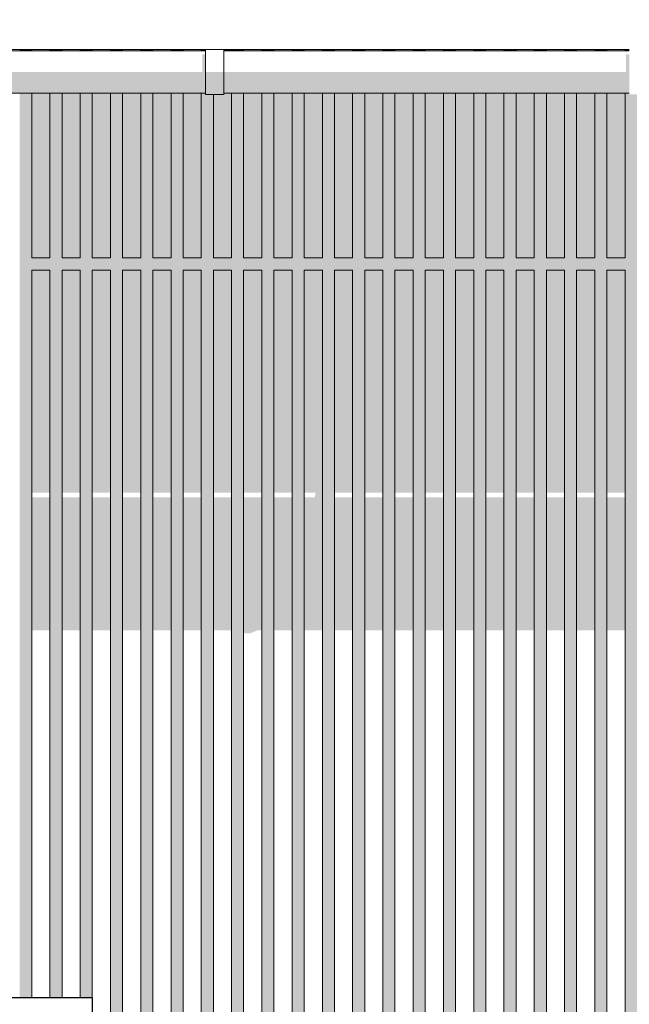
# Model space of a CAD drawing. Header units: metres. Extents: x -4 to 112, y -27 to 26.
# Tile 109 of 256: x 44.51 to 45.52, y 4.33 to 5.95. Entities that reach past the tile are written whole.
import ezdxf

# ---------------------------------------------------------------- set-up
doc = ezdxf.new("R2010")
doc.units = ezdxf.units.M
doc.header["$MEASUREMENT"] = 0
for name, color, linetype in [('30 Dachaufbau', 7, 'Continuous'), ('30 Dachentwässerung', 7, 'Continuous'), ('40 Absturzsicherung', 7, 'Continuous'), ('50 Sanitäreinrichtung', 7, 'Continuous'), ('94 Genehmigungsplanung Bemaßung', 7, 'Continuous')]:
    doc.layers.add(name, color=color, linetype=linetype)
doc.styles.add('ERSTELLTER_STIL_2', font='arial.ttf')
doc.dimstyles.new('ERSTELLTER_STIL__1', dxfattribs={"dimtxt": 0.25, "dimasz": 0.19, "dimexe": 0.18, "dimexo": 0.1, "dimgap": 0, "dimtad": 1, "dimtih": 1, "dimtoh": 1, "dimzin": 0, "dimdsep": 46, "dimtxsty": 'ERSTELLTER_STIL_2', "dimblk": 'ARROWHEAD_6', "dimblk1": 'ARROWHEAD_6', "dimblk2": 'ARROWHEAD_6', "dimcen": 0.09, "dimclrd": 7, "dimclre": 7, "dimclrt": 7, "dimazin": 0, "dimtfac": 1, "dimtdec": 4, "dimtmove": 0, "dimatfit": 3, "dimfxl": 1, "dimtolj": 1, "dimtzin": 0, "dimarcsym": 0})

# ---------------------------------------------------------------- blocks, each defined once
blk = doc.blocks.new('*D38', base_point=(27236.1321, 0))
at = {"layer": '94 Genehmigungsplanung Bemaßung', "color": 7, "linetype": 'Continuous', "lineweight": 13}
for p, q in [((17.3411, 9.2531), (17.3411, 9.6281)), ((58.1625, 9.2531), (58.1625, 9.6281)), ((17.4411, 9.5406), (17.2411, 9.3406)), ((58.0625, 9.3406), (58.2625, 9.5406)), ((17.1911, 9.4406), (17.3411, 9.4406)), ((17.3411, 9.4406), (58.1625, 9.4406)), ((58.1625, 9.4406), (58.3125, 9.4406))]:
    blk.add_line(p, q, dxfattribs=at)
at = {"layer": '94 Genehmigungsplanung Bemaßung', "color": 7, "lineweight": 13, "insert": (37.3228, 9.4906), "char_height": 0.25, "attachment_point": 7, "style": 'ERSTELLTER_STIL_2'}
blk.add_mtext('\\A1;{\\pql;\\fArial|b0|i0|c0|p0;\\W1.000000;40,82}', dxfattribs=at)
blk = doc.blocks.new('ARROWHEAD_6')
at = {"color": 0, "linetype": 'Continuous', "lineweight": 0}
for p, q in [((-0.5, -0.5), (0.5, 0.5)), ((0, 0), (-1, 0))]:
    blk.add_line(p, q, dxfattribs=at)

msp = doc.modelspace()

# ---------------------------------------------------------------- hatches: boundary and pattern name
at = {"layer": '30 Dachentwässerung', "linetype": 'Continuous', "lineweight": 0, "true_color": 0x000000}
for points in [[(44.8188, 5.8965), (44.8133, 5.8965), (44.8133, 5.8674), (44.8188, 5.8674)], [(45.5188, 5.8965), (45.5133, 5.8965), (45.5133, 5.8674), (45.5188, 5.8674)], [(44.8188, 5.8674), (44.1488, 5.8674), (44.1488, 5.8418), (44.8188, 5.8418)], [(44.8188, 5.8403), (44.8488, 5.8403), (44.8488, 5.8674), (44.8188, 5.8674)], [(44.8488, 5.8674), (44.8488, 5.8418), (45.5188, 5.8418), (45.5188, 5.8674)], [(44.8188, 5.8418), (44.1488, 5.8418), (44.1488, 5.8324), (44.8188, 5.8324)], [(44.8188, 5.8304), (44.8488, 5.8304), (44.8488, 5.8403), (44.8188, 5.8403)], [(45.5188, 5.8418), (44.8488, 5.8418), (44.8488, 5.8324), (45.5188, 5.8324)]]:
    msp.add_hatch(color=18, dxfattribs=at).paths.add_polyline_path(points)
at = {"layer": '50 Sanitäreinrichtung', "linetype": 'Continuous', "lineweight": 0, "true_color": 0x000000}
for points in [[(44.5118, 5.9044), (44.5118, 5.9024), (44.5318, 5.9024), (44.5318, 5.9044)], [(44.5318, 5.9044), (44.5318, 5.9024), (44.5618, 5.9024), (44.5618, 5.9044)], [(44.5618, 5.9044), (44.5618, 5.9024), (44.5818, 5.9024), (44.5818, 5.9044)], [(44.5818, 5.9044), (44.5818, 5.9024), (44.6118, 5.9024), (44.6118, 5.9044)], [(44.6318, 5.9044), (44.6118, 5.9044), (44.6118, 5.9024), (44.6318, 5.9024)], [(44.6318, 5.9044), (44.6318, 5.9024), (44.6618, 5.9024), (44.6618, 5.9044)], [(44.6818, 5.9044), (44.6618, 5.9044), (44.6618, 5.9024), (44.6818, 5.9024)], [(44.6818, 5.9044), (44.6818, 5.9024), (44.7118, 5.9024), (44.7118, 5.9044)], [(44.7318, 5.9044), (44.7118, 5.9044), (44.7118, 5.9024), (44.7318, 5.9024)], [(44.7318, 5.9044), (44.7318, 5.9024), (44.7618, 5.9024), (44.7618, 5.9044)], [(44.7618, 5.9044), (44.7618, 5.9024), (44.7818, 5.9024), (44.7818, 5.9044)], [(44.7818, 5.9044), (44.7818, 5.9024), (44.8118, 5.9024), (44.8118, 5.9044)], [(44.8188, 5.9044), (44.8118, 5.9044), (44.8118, 5.9024), (44.8188, 5.9024)], [(44.8618, 5.9044), (44.8488, 5.9044), (44.8488, 5.9024), (44.8618, 5.9024)], [(44.8618, 5.9044), (44.8618, 5.9024), (44.8818, 5.9024), (44.8818, 5.9044)], [(44.8818, 5.9044), (44.8818, 5.9024), (44.9118, 5.9024), (44.9118, 5.9044)], [(44.9318, 5.9044), (44.9118, 5.9044), (44.9118, 5.9024), (44.9318, 5.9024)], [(44.9318, 5.9044), (44.9318, 5.9024), (44.9618, 5.9024), (44.9618, 5.9044)], [(44.9818, 5.9044), (44.9618, 5.9044), (44.9618, 5.9024), (44.9818, 5.9024)], [(44.9818, 5.9044), (44.9818, 5.9024), (45.0118, 5.9024), (45.0118, 5.9044)], [(45.0118, 5.9044), (45.0118, 5.9024), (45.0318, 5.9024), (45.0318, 5.9044)], [(45.0318, 5.9044), (45.0318, 5.9024), (45.0618, 5.9024), (45.0618, 5.9044)], [(45.0618, 5.9044), (45.0618, 5.9024), (45.0818, 5.9024), (45.0818, 5.9044)], [(45.0818, 5.9044), (45.0818, 5.9024), (45.1118, 5.9024), (45.1118, 5.9044)], [(45.1118, 5.9024), (45.1318, 5.9024), (45.1318, 5.9044), (45.1118, 5.9044)], [(45.1318, 5.9044), (45.1318, 5.9024), (45.1618, 5.9024), (45.1618, 5.9044)], [(45.1618, 5.9044), (45.1618, 5.9024), (45.1818, 5.9024), (45.1818, 5.9044)], [(45.1818, 5.9044), (45.1818, 5.9024), (45.2118, 5.9024), (45.2118, 5.9044)], [(45.2118, 5.9024), (45.2318, 5.9024), (45.2318, 5.9044), (45.2118, 5.9044)], [(45.2318, 5.9044), (45.2318, 5.9024), (45.2618, 5.9024), (45.2618, 5.9044)], [(45.2618, 5.9024), (45.2818, 5.9024), (45.2818, 5.9044), (45.2618, 5.9044)], [(45.2818, 5.9044), (45.2818, 5.9024), (45.3118, 5.9024), (45.3118, 5.9044)], [(45.3118, 5.9024), (45.3318, 5.9024), (45.3318, 5.9044), (45.3118, 5.9044)], [(45.3318, 5.9044), (45.3318, 5.9024), (45.3618, 5.9024), (45.3618, 5.9044)], [(45.3818, 5.9044), (45.3618, 5.9044), (45.3618, 5.9024), (45.3818, 5.9024)], [(45.3818, 5.9044), (45.3818, 5.9024), (45.4118, 5.9024), (45.4118, 5.9044)], [(45.4318, 5.9044), (45.4118, 5.9044), (45.4118, 5.9024), (45.4318, 5.9024)], [(45.4318, 5.9044), (45.4318, 5.9024), (45.4618, 5.9024), (45.4618, 5.9044)], [(45.4618, 5.9024), (45.4818, 5.9024), (45.4818, 5.9044), (45.4618, 5.9044)], [(45.4818, 5.9044), (45.4818, 5.9024), (45.5118, 5.9024), (45.5118, 5.9044)], [(45.5188, 5.9044), (45.5118, 5.9044), (45.5118, 5.9024), (45.5188, 5.9024)], [(44.5118, 4.3365), (44.5318, 4.3365), (44.5318, 5.54), (44.5618, 5.54), (44.5618, 4.3365), (44.5818, 4.3365), (44.5818, 5.54), (44.6118, 5.54), (44.6118, 4.3365), (44.6318, 4.3365), (44.6318, 5.54), (44.6618, 5.54), (44.6618, 3.36), (44.6618, 3.35), (44.7048, 3.35), (44.7118, 3.36), (44.6818, 3.36), (44.6818, 5.54), (44.7118, 5.54), (44.7118, 3.36), (44.7118, 3.35), (44.7548, 3.35), (44.7618, 3.36), (44.7318, 3.36), (44.7318, 5.54), (44.7618, 5.54), (44.7618, 3.36), (44.7618, 3.35), (44.8048, 3.35), (44.8118, 3.36), (44.7818, 3.36), (44.7818, 5.54), (44.8118, 5.54), (44.8118, 3.36), (44.8118, 3.35), (44.8548, 3.35), (44.8618, 3.36), (44.8318, 3.36), (44.8318, 5.54), (44.8618, 5.54), (44.8618, 3.36), (44.8618, 3.35), (44.9048, 3.35), (44.9118, 3.36), (44.8818, 3.36), (44.8818, 5.54), (44.9118, 5.54), (44.9118, 3.36), (44.9118, 3.35), (44.9548, 3.35), (44.9618, 3.36), (44.9318, 3.36), (44.9318, 5.54), (44.9618, 5.54), (44.9618, 3.36), (44.9618, 3.35), (45.0048, 3.35), (45.0118, 3.36), (44.9818, 3.36), (44.9818, 5.54), (45.0118, 5.54), (45.0118, 3.36), (45.0118, 3.35), (45.0548, 3.35), (45.0618, 3.36), (45.0318, 3.36), (45.0318, 5.54), (45.0618, 5.54), (45.0618, 3.36), (45.0618, 3.35), (45.1048, 3.35), (45.1118, 3.36), (45.0818, 3.36), (45.0818, 5.54), (45.1118, 5.54), (45.1118, 3.36), (45.1118, 3.35), (45.1548, 3.35), (45.1618, 3.36), (45.1318, 3.36), (45.1318, 5.54), (45.1618, 5.54), (45.1618, 3.36), (45.1618, 3.35), (45.2048, 3.35), (45.2118, 3.36), (45.1818, 3.36), (45.1818, 5.54), (45.2118, 5.54), (45.2118, 3.36), (45.2118, 3.35), (45.2548, 3.35), (45.2618, 3.36), (45.2318, 3.36), (45.2318, 5.54), (45.2618, 5.54), (45.2618, 3.36), (45.2618, 3.35), (45.3048, 3.35), (45.3118, 3.36), (45.2818, 3.36), (45.2818, 5.54), (45.3118, 5.54), (45.3118, 3.36), (45.3118, 3.35), (45.3548, 3.35), (45.3618, 3.36), (45.3318, 3.36), (45.3318, 5.54), (45.3618, 5.54), (45.3618, 3.36), (45.3618, 3.35), (45.4048, 3.35), (45.4118, 3.36), (45.3818, 3.36), (45.3818, 5.54), (45.4118, 5.54), (45.4118, 3.36), (45.4118, 3.35), (45.4548, 3.35), (45.4618, 3.36), (45.4318, 3.36), (45.4318, 5.54), (45.4618, 5.54), (45.4618, 3.36), (45.4618, 3.35), (45.5048, 3.35), (45.5118, 3.36), (45.4818, 3.36), (45.4818, 5.54), (45.5118, 5.54), (45.5118, 3.36), (45.5118, 3.35), (45.5548, 3.35), (45.5618, 3.36), (45.5318, 3.36), (45.5318, 5.54), (45.5618, 5.54), (45.5618, 3.36), (45.5618, 3.35), (45.6048, 3.35), (45.6118, 3.36), (45.5818, 3.36), (45.5818, 5.54), (45.6118, 5.54), (45.6118, 3.36), (45.6118, 3.35), (45.6548, 3.35), (45.6618, 3.36), (45.6318, 3.36), (45.6318, 5.54), (45.6618, 5.54), (45.6618, 3.36), (45.6618, 3.35), (45.7048, 3.35), (45.7118, 3.36), (45.6818, 3.36), (45.6818, 5.54), (45.7118, 5.54), (45.7118, 3.36), (45.7118, 3.35), (45.7548, 3.35), (45.7618, 3.36), (45.7318, 3.36), (45.7318, 5.54), (45.7618, 5.54), (45.7618, 3.36), (45.7618, 3.35), (45.8048, 3.35), (45.8118, 3.36), (45.7818, 3.36), (45.7818, 4.1498), (45.7671, 4.1498), (45.7671, 4.1998), (45.7818, 4.1998), (45.7818, 4.2865), (45.7671, 4.2865), (45.7671, 4.3365), (45.7818, 4.3365), (45.7818, 5.54), (45.8118, 5.54), (45.8118, 4.3365), (45.8318, 4.3365), (45.8318, 5.54), (45.8618, 5.54), (45.8618, 4.3365), (45.8818, 4.3365), (45.8818, 5.54), (45.8861, 5.54), (45.8861, 5.56), (45.8818, 5.56), (45.8818, 5.8324), (45.8618, 5.8324), (45.8618, 5.56), (45.8318, 5.56), (45.8318, 5.8324), (45.8118, 5.8324), (45.8118, 5.56), (45.7818, 5.56), (45.7818, 5.8324), (45.7618, 5.8324), (45.7618, 5.56), (45.7318, 5.56), (45.7318, 5.8324), (45.7118, 5.8324), (45.7118, 5.56), (45.6818, 5.56), (45.6818, 5.8324), (45.6618, 5.8324), (45.6618, 5.56), (45.6318, 5.56), (45.6318, 5.8324), (45.6118, 5.8324), (45.6118, 5.56), (45.5818, 5.56), (45.5818, 5.8324), (45.5618, 5.8324), (45.5618, 5.56), (45.5318, 5.56), (45.5318, 5.8304), (45.5188, 5.8304), (45.5188, 5.8324), (45.5118, 5.8324), (45.5118, 5.56), (45.4818, 5.56), (45.4818, 5.8324), (45.4618, 5.8324), (45.4618, 5.56), (45.4318, 5.56), (45.4318, 5.8324), (45.4118, 5.8324), (45.4118, 5.56), (45.3818, 5.56), (45.3818, 5.8324), (45.3618, 5.8324), (45.3618, 5.56), (45.3318, 5.56), (45.3318, 5.8324), (45.3118, 5.8324), (45.3118, 5.56), (45.2818, 5.56), (45.2818, 5.8324), (45.2618, 5.8324), (45.2618, 5.56), (45.2318, 5.56), (45.2318, 5.8324), (45.2118, 5.8324), (45.2118, 5.56), (45.1818, 5.56), (45.1818, 5.8324), (45.1618, 5.8324), (45.1618, 5.56), (45.1318, 5.56), (45.1318, 5.8324), (45.1118, 5.8324), (45.1118, 5.56), (45.0818, 5.56), (45.0818, 5.8324), (45.0618, 5.8324), (45.0618, 5.56), (45.0318, 5.56), (45.0318, 5.8324), (45.0118, 5.8324), (45.0118, 5.56), (44.9818, 5.56), (44.9818, 5.8324), (44.9618, 5.8324), (44.9618, 5.56), (44.9318, 5.56), (44.9318, 5.8324), (44.9118, 5.8324), (44.9118, 5.56), (44.8818, 5.56), (44.8818, 5.8324), (44.8618, 5.8324), (44.8618, 5.56), (44.8318, 5.56), (44.8318, 5.8304), (44.8188, 5.8304), (44.8188, 5.8324), (44.8118, 5.8324), (44.8118, 5.56), (44.7818, 5.56), (44.7818, 5.8324), (44.7618, 5.8324), (44.7618, 5.56), (44.7318, 5.56), (44.7318, 5.8324), (44.7118, 5.8324), (44.7118, 5.56), (44.6818, 5.56), (44.6818, 5.8324), (44.6618, 5.8324), (44.6618, 5.56), (44.6318, 5.56), (44.6318, 5.8324), (44.6118, 5.8324), (44.6118, 5.56), (44.5818, 5.56), (44.5818, 5.8324), (44.5618, 5.8324), (44.5618, 5.56), (44.5318, 5.56), (44.5318, 5.8324), (44.5118, 5.8324)], [(44.5318, 5.56), (44.5618, 5.56), (44.5618, 5.8324), (44.5318, 5.8324)], [(44.5818, 5.56), (44.6118, 5.56), (44.6118, 5.8324), (44.5818, 5.8324)], [(44.6318, 5.56), (44.6618, 5.56), (44.6618, 5.8324), (44.6318, 5.8324)], [(44.6818, 5.56), (44.7118, 5.56), (44.7118, 5.8324), (44.6818, 5.8324)], [(44.7318, 5.56), (44.7618, 5.56), (44.7618, 5.8324), (44.7318, 5.8324)], [(44.7818, 5.56), (44.8118, 5.56), (44.8118, 5.8324), (44.7818, 5.8324)], [(44.8488, 5.8304), (44.8318, 5.8304), (44.8318, 5.56), (44.8618, 5.56), (44.8618, 5.8324), (44.8488, 5.8324)], [(44.8818, 5.56), (44.9118, 5.56), (44.9118, 5.8324), (44.8818, 5.8324)], [(44.9318, 5.56), (44.9618, 5.56), (44.9618, 5.8324), (44.9318, 5.8324)], [(44.9818, 5.56), (45.0118, 5.56), (45.0118, 5.8324), (44.9818, 5.8324)], [(45.0318, 5.56), (45.0618, 5.56), (45.0618, 5.8324), (45.0318, 5.8324)], [(45.0818, 5.56), (45.1118, 5.56), (45.1118, 5.8324), (45.0818, 5.8324)], [(45.1318, 5.56), (45.1618, 5.56), (45.1618, 5.8324), (45.1318, 5.8324)], [(45.1818, 5.56), (45.2118, 5.56), (45.2118, 5.8324), (45.1818, 5.8324)], [(45.2318, 5.56), (45.2618, 5.56), (45.2618, 5.8324), (45.2318, 5.8324)], [(45.2818, 5.56), (45.3118, 5.56), (45.3118, 5.8324), (45.2818, 5.8324)], [(45.3318, 5.56), (45.3618, 5.56), (45.3618, 5.8324), (45.3318, 5.8324)], [(45.3818, 5.56), (45.4118, 5.56), (45.4118, 5.8324), (45.3818, 5.8324)], [(45.4318, 5.56), (45.4618, 5.56), (45.4618, 5.8324), (45.4318, 5.8324)], [(45.4818, 5.56), (45.5118, 5.56), (45.5118, 5.8324), (45.4818, 5.8324)], [(44.5318, 5.1716), (44.5618, 5.1716), (44.5618, 5.54), (44.5318, 5.54)], [(44.5818, 5.1716), (44.6118, 5.1716), (44.6118, 5.54), (44.5818, 5.54)], [(44.6618, 5.54), (44.6318, 5.54), (44.6318, 5.1716), (44.6618, 5.1716)], [(44.7118, 5.54), (44.6818, 5.54), (44.6818, 5.1716), (44.7118, 5.1716)], [(44.7618, 5.54), (44.7318, 5.54), (44.7318, 5.1716), (44.7618, 5.1716)], [(44.8118, 5.54), (44.7818, 5.54), (44.7818, 5.1716), (44.8118, 5.1716)], [(44.8318, 5.1716), (44.8618, 5.1716), (44.8618, 5.54), (44.8318, 5.54)], [(44.9118, 5.54), (44.8818, 5.54), (44.8818, 5.1716), (44.9118, 5.1716)], [(44.9618, 5.54), (44.9318, 5.54), (44.9318, 5.1716), (44.9618, 5.1716)], [(44.9818, 4.9442), (45.0118, 4.9442), (45.0118, 5.54), (44.9818, 5.54), (44.9818, 5.1716), (45.0007, 5.1716), (44.9992, 5.164), (44.9818, 5.164)], [(45.0618, 5.54), (45.0318, 5.54), (45.0318, 5.1716), (45.0618, 5.1716)], [(45.1118, 5.54), (45.0818, 5.54), (45.0818, 5.1716), (45.1118, 5.1716)], [(45.1618, 5.54), (45.1318, 5.54), (45.1318, 5.1716), (45.1618, 5.1716)], [(45.2118, 5.54), (45.1818, 5.54), (45.1818, 5.1716), (45.2118, 5.1716)], [(45.2318, 5.1716), (45.2618, 5.1716), (45.2618, 5.54), (45.2318, 5.54)], [(45.3118, 5.54), (45.2818, 5.54), (45.2818, 5.1716), (45.3118, 5.1716)], [(45.3318, 5.1716), (45.3618, 5.1716), (45.3618, 5.54), (45.3318, 5.54)], [(45.4118, 5.54), (45.3818, 5.54), (45.3818, 5.1716), (45.4118, 5.1716)], [(45.4618, 5.54), (45.4318, 5.54), (45.4318, 5.1716), (45.4618, 5.1716)], [(45.5118, 5.54), (45.4818, 5.54), (45.4818, 5.1716), (45.5118, 5.1716)], [(44.5618, 5.164), (44.5318, 5.164), (44.5318, 4.9442), (44.5618, 4.9442)], [(44.6118, 5.164), (44.5818, 5.164), (44.5818, 4.9442), (44.6118, 4.9442)], [(44.6318, 4.9442), (44.6618, 4.9442), (44.6618, 5.164), (44.6318, 5.164)], [(44.7118, 5.164), (44.6818, 5.164), (44.6818, 4.9442), (44.7118, 4.9442)], [(44.7618, 5.164), (44.7318, 5.164), (44.7318, 4.9442), (44.7618, 4.9442)], [(44.8118, 5.164), (44.7818, 5.164), (44.7818, 4.9442), (44.8118, 4.9442)], [(44.8618, 5.164), (44.8318, 5.164), (44.8318, 4.9442), (44.8605, 4.9442), (44.8618, 4.9411)], [(44.9118, 5.164), (44.8818, 5.164), (44.8818, 4.9393), (44.8926, 4.9393), (44.9044, 4.9442), (44.9118, 4.9442)], [(44.9318, 4.9442), (44.9618, 4.9442), (44.9618, 5.164), (44.9318, 5.164)], [(45.0618, 5.164), (45.0318, 5.164), (45.0318, 4.9442), (45.0618, 4.9442)], [(45.0818, 4.9442), (45.1118, 4.9442), (45.1118, 5.164), (45.0818, 5.164)], [(45.1618, 5.164), (45.1318, 5.164), (45.1318, 4.9442), (45.1618, 4.9442)], [(45.2118, 5.164), (45.1818, 5.164), (45.1818, 4.9442), (45.2118, 4.9442)], [(45.2618, 5.164), (45.2318, 5.164), (45.2318, 4.9442), (45.2618, 4.9442)], [(45.3118, 5.164), (45.2818, 5.164), (45.2818, 4.9442), (45.3118, 4.9442)], [(45.3318, 4.9442), (45.3618, 4.9442), (45.3618, 5.164), (45.3318, 5.164)], [(45.4118, 5.164), (45.3818, 5.164), (45.3818, 4.9442), (45.4118, 4.9442)], [(45.4618, 5.164), (45.4318, 5.164), (45.4318, 4.9442), (45.4618, 4.9442)], [(45.4818, 4.9442), (45.5118, 4.9442), (45.5118, 5.164), (45.4818, 5.164)]]:
    msp.add_hatch(color=18, dxfattribs=at).paths.add_polyline_path(points)

# ---------------------------------------------------------------- linework, layer by layer
at = {"layer": '30 Dachaufbau', "color": 7, "linetype": 'Continuous', "lineweight": 13}
for p, q in [((44.8188, 5.9044), (44.1488, 5.9044)), ((45.5188, 5.9044), (44.8488, 5.9044))]:
    msp.add_line(p, q, dxfattribs=at)
at = {"layer": '30 Dachentwässerung', "color": 7, "linetype": 'Continuous', "lineweight": 13}
for p, q in [((44.8188, 5.9024), (44.1488, 5.9024)), ((44.8188, 5.8674), (44.8188, 5.9044)), ((44.8188, 5.9044), (44.8488, 5.9044)), ((44.8488, 5.8674), (44.8488, 5.9044)), ((45.5188, 5.9024), (44.8488, 5.9024)), ((44.8188, 5.8403), (44.8188, 5.8674)), ((44.8488, 5.8403), (44.8488, 5.8674)), ((44.8188, 5.8324), (44.1488, 5.8324)), ((44.8188, 5.8304), (44.8188, 5.8403)), ((44.8188, 5.8304), (44.8488, 5.8304)), ((44.8488, 5.8304), (44.8488, 5.8403)), ((45.5188, 5.8324), (44.8488, 5.8324))]:
    msp.add_line(p, q, dxfattribs=at)
at = {"layer": '40 Absturzsicherung', "color": 250, "linetype": 'Continuous', "lineweight": 25, "true_color": 0x191919}
for p, q in [((44.632, 4.3365), (43.384, 4.3365)), ((44.632, 4.2865), (44.632, 4.3365))]:
    msp.add_line(p, q, dxfattribs=at)
at = {"layer": '50 Sanitäreinrichtung', "color": 251, "linetype": 'Continuous', "lineweight": 18, "true_color": 0x5f5f5f}
for p, q in [((44.5318, 5.9024), (44.5318, 5.9044)), ((44.5618, 5.9024), (44.5618, 5.9044)), ((44.5818, 5.9024), (44.5818, 5.9044)), ((44.6118, 5.9024), (44.6118, 5.9044)), ((44.6318, 5.9024), (44.6318, 5.9044)), ((44.6618, 5.9024), (44.6618, 5.9044)), ((44.6818, 5.9024), (44.6818, 5.9044)), ((44.7118, 5.9024), (44.7118, 5.9044)), ((44.7318, 5.9024), (44.7318, 5.9044)), ((44.7618, 5.9024), (44.7618, 5.9044)), ((44.7818, 5.9024), (44.7818, 5.9044)), ((44.8118, 5.9024), (44.8118, 5.9044)), ((44.8618, 5.9024), (44.8618, 5.9044)), ((44.8818, 5.9024), (44.8818, 5.9044)), ((44.9118, 5.9024), (44.9118, 5.9044)), ((44.9318, 5.9024), (44.9318, 5.9044)), ((44.9618, 5.9024), (44.9618, 5.9044)), ((44.9818, 5.9024), (44.9818, 5.9044)), ((45.0118, 5.9024), (45.0118, 5.9044)), ((45.0318, 5.9024), (45.0318, 5.9044)), ((45.0618, 5.9024), (45.0618, 5.9044)), ((45.0818, 5.9024), (45.0818, 5.9044)), ((45.1118, 5.9024), (45.1118, 5.9044)), ((45.1318, 5.9024), (45.1318, 5.9044)), ((45.1618, 5.9024), (45.1618, 5.9044)), ((45.1818, 5.9024), (45.1818, 5.9044)), ((45.2118, 5.9024), (45.2118, 5.9044)), ((45.2318, 5.9024), (45.2318, 5.9044)), ((45.2618, 5.9024), (45.2618, 5.9044)), ((45.2818, 5.9024), (45.2818, 5.9044)), ((45.3118, 5.9024), (45.3118, 5.9044)), ((45.3318, 5.9024), (45.3318, 5.9044)), ((45.3618, 5.9024), (45.3618, 5.9044)), ((45.3818, 5.9024), (45.3818, 5.9044)), ((45.4118, 5.9024), (45.4118, 5.9044)), ((45.4318, 5.9024), (45.4318, 5.9044)), ((45.4618, 5.9024), (45.4618, 5.9044)), ((45.4818, 5.9024), (45.4818, 5.9044)), ((45.5118, 5.9024), (45.5118, 5.9044)), ((44.5318, 5.56), (44.5318, 5.8324)), ((44.5618, 5.56), (44.5618, 5.8324)), ((44.5818, 5.56), (44.5818, 5.8324)), ((44.6118, 5.56), (44.6118, 5.8324)), ((44.6318, 5.56), (44.6318, 5.8324)), ((44.6618, 5.56), (44.6618, 5.8324)), ((44.6818, 5.56), (44.6818, 5.8324)), ((44.7118, 5.56), (44.7118, 5.8324)), ((44.7318, 5.56), (44.7318, 5.8324)), ((44.7618, 5.56), (44.7618, 5.8324)), ((44.7818, 5.56), (44.7818, 5.8324)), ((44.8118, 5.56), (44.8118, 5.8324)), ((44.8318, 5.56), (44.8318, 5.8304)), ((44.8618, 5.56), (44.8618, 5.8324)), ((44.8818, 5.56), (44.8818, 5.8324)), ((44.9118, 5.56), (44.9118, 5.8324)), ((44.9318, 5.56), (44.9318, 5.8324)), ((44.9618, 5.56), (44.9618, 5.8324)), ((44.9818, 5.56), (44.9818, 5.8324)), ((45.0118, 5.56), (45.0118, 5.8324)), ((45.0318, 5.56), (45.0318, 5.8324)), ((45.0618, 5.56), (45.0618, 5.8324)), ((45.0818, 5.56), (45.0818, 5.8324)), ((45.1118, 5.56), (45.1118, 5.8324)), ((45.1318, 5.56), (45.1318, 5.8324)), ((45.1618, 5.56), (45.1618, 5.8324)), ((45.1818, 5.56), (45.1818, 5.8324)), ((45.2118, 5.56), (45.2118, 5.8324)), ((45.2318, 5.56), (45.2318, 5.8324)), ((45.2618, 5.56), (45.2618, 5.8324)), ((45.2818, 5.56), (45.2818, 5.8324)), ((45.3118, 5.56), (45.3118, 5.8324)), ((45.3318, 5.56), (45.3318, 5.8324)), ((45.3618, 5.56), (45.3618, 5.8324)), ((45.3818, 5.56), (45.3818, 5.8324)), ((45.4118, 5.56), (45.4118, 5.8324)), ((45.4318, 5.56), (45.4318, 5.8324)), ((45.4618, 5.56), (45.4618, 5.8324)), ((45.4818, 5.56), (45.4818, 5.8324)), ((45.5118, 5.56), (45.5118, 5.8324)), ((44.5618, 5.56), (44.5318, 5.56)), ((44.6118, 5.56), (44.5818, 5.56)), ((44.6618, 5.56), (44.6318, 5.56)), ((44.7118, 5.56), (44.6818, 5.56)), ((44.7618, 5.56), (44.7318, 5.56)), ((44.8118, 5.56), (44.7818, 5.56)), ((44.8618, 5.56), (44.8318, 5.56)), ((44.9118, 5.56), (44.8818, 5.56)), ((44.9618, 5.56), (44.9318, 5.56)), ((45.0118, 5.56), (44.9818, 5.56)), ((45.0618, 5.56), (45.0318, 5.56)), ((45.1118, 5.56), (45.0818, 5.56)), ((45.1618, 5.56), (45.1318, 5.56)), ((45.2118, 5.56), (45.1818, 5.56)), ((45.2618, 5.56), (45.2318, 5.56)), ((45.3118, 5.56), (45.2818, 5.56)), ((45.3618, 5.56), (45.3318, 5.56)), ((45.4118, 5.56), (45.3818, 5.56)), ((45.4618, 5.56), (45.4318, 5.56)), ((45.5118, 5.56), (45.4818, 5.56)), ((44.5318, 4.3365), (44.5318, 5.54)), ((44.5618, 5.54), (44.5318, 5.54)), ((44.5618, 4.3365), (44.5618, 5.54)), ((44.5818, 4.3365), (44.5818, 5.54)), ((44.6118, 5.54), (44.5818, 5.54)), ((44.6118, 4.3365), (44.6118, 5.54)), ((44.6318, 4.3365), (44.6318, 5.54)), ((44.6618, 5.54), (44.6318, 5.54)), ((44.6618, 3.36), (44.6618, 5.54)), ((44.6818, 3.36), (44.6818, 5.54)), ((44.7118, 5.54), (44.6818, 5.54)), ((44.7118, 3.36), (44.7118, 5.54)), ((44.7318, 3.36), (44.7318, 5.54)), ((44.7618, 5.54), (44.7318, 5.54)), ((44.7618, 3.36), (44.7618, 5.54)), ((44.7818, 3.36), (44.7818, 5.54)), ((44.8118, 5.54), (44.7818, 5.54)), ((44.8118, 3.36), (44.8118, 5.54)), ((44.8318, 3.36), (44.8318, 5.54)), ((44.8618, 5.54), (44.8318, 5.54)), ((44.8618, 3.36), (44.8618, 5.54)), ((44.8818, 3.36), (44.8818, 5.54)), ((44.9118, 5.54), (44.8818, 5.54)), ((44.9118, 3.36), (44.9118, 5.54)), ((44.9318, 3.36), (44.9318, 5.54)), ((44.9618, 5.54), (44.9318, 5.54)), ((44.9618, 3.36), (44.9618, 5.54)), ((44.9818, 3.36), (44.9818, 5.54)), ((45.0118, 5.54), (44.9818, 5.54)), ((45.0118, 3.36), (45.0118, 5.54)), ((45.0318, 3.36), (45.0318, 5.54)), ((45.0618, 5.54), (45.0318, 5.54)), ((45.0618, 3.36), (45.0618, 5.54)), ((45.0818, 3.36), (45.0818, 5.54)), ((45.1118, 5.54), (45.0818, 5.54)), ((45.1118, 3.36), (45.1118, 5.54)), ((45.1318, 3.36), (45.1318, 5.54)), ((45.1618, 5.54), (45.1318, 5.54)), ((45.1618, 3.36), (45.1618, 5.54)), ((45.1818, 3.36), (45.1818, 5.54)), ((45.2118, 5.54), (45.1818, 5.54)), ((45.2118, 3.36), (45.2118, 5.54)), ((45.2318, 3.36), (45.2318, 5.54)), ((45.2618, 5.54), (45.2318, 5.54)), ((45.2618, 3.36), (45.2618, 5.54)), ((45.2818, 3.36), (45.2818, 5.54)), ((45.3118, 5.54), (45.2818, 5.54)), ((45.3118, 3.36), (45.3118, 5.54)), ((45.3318, 3.36), (45.3318, 5.54)), ((45.3618, 5.54), (45.3318, 5.54)), ((45.3618, 3.36), (45.3618, 5.54)), ((45.3818, 3.36), (45.3818, 5.54)), ((45.4118, 5.54), (45.3818, 5.54)), ((45.4118, 3.36), (45.4118, 5.54)), ((45.4318, 3.36), (45.4318, 5.54)), ((45.4618, 5.54), (45.4318, 5.54)), ((45.4618, 3.36), (45.4618, 5.54)), ((45.4818, 3.36), (45.4818, 5.54)), ((45.5118, 5.54), (45.4818, 5.54)), ((45.5118, 3.36), (45.5118, 5.54))]:
    msp.add_line(p, q, dxfattribs=at)

# ---------------------------------------------------------------- dimensions: what is measured, and where the dimension line sits
at = {"layer": '94 Genehmigungsplanung Bemaßung', "color": 7, "linetype": 'Continuous', "lineweight": 13}
dim = msp.add_linear_dim(base=(58.1625, 9.4406), p1=(17.3411, 1.2), p2=(58.1625, -0.1), dimstyle='ERSTELLTER_STIL__1', dxfattribs=at)
dim.commit()
dim.dimension.update_dxf_attribs({"geometry": '*D38', "text_midpoint": (37.7416, 9.6156), "dimtype": 160})

doc.saveas('drawing.dxf')
